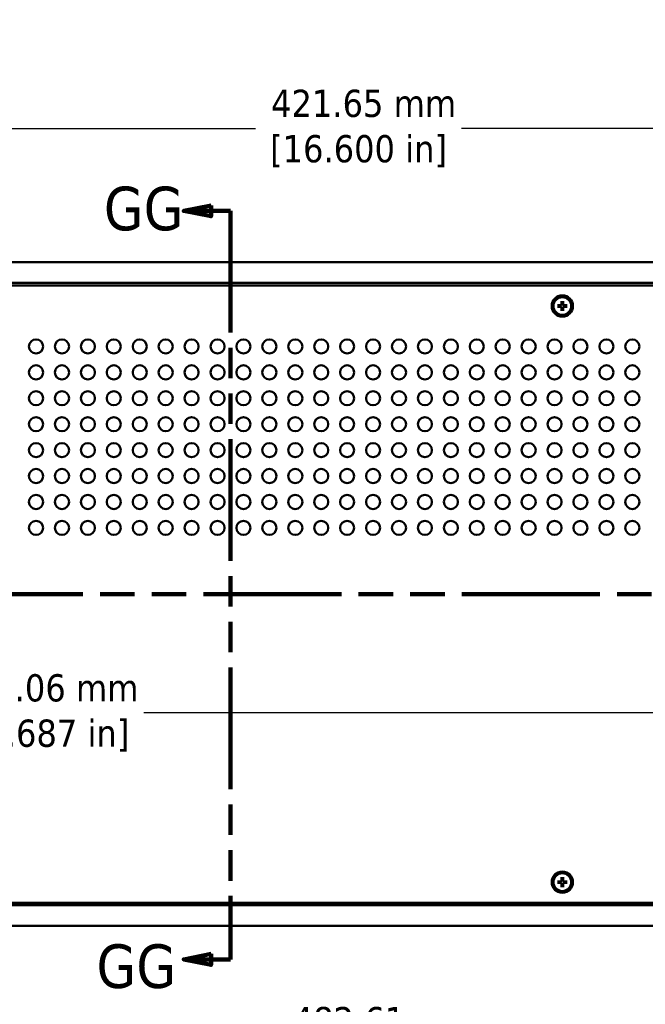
# Model space of a CAD drawing. Header units: millimetres. Extents: x 4 to 1435, y 25 to 906.
# Tile 5 of 17: x 329 to 521, y 398 to 699. Entities that reach past the tile are written whole.
import ezdxf

# ---------------------------------------------------------------- set-up
doc = ezdxf.new("R2010")
doc.units = ezdxf.units.MM
doc.header["$LTSCALE"] = 1.666667
doc.linetypes.add('DOUBLE_DASH_CHAIN', pattern=[1.2403, 0.6614, -0.0827, 0.1654, -0.0827, 0.1654, -0.0827])
for name, color, linetype, lineweight in [('Dimension (ANSI)', 7, 'Continuous', 25), ('Section Line (ANSI)', 7, 'DOUBLE_DASH_CHAIN', 100), ('Visible (ANSI)', 7, 'Continuous', 50)]:
    doc.layers.add(name, color=color, linetype=linetype, lineweight=lineweight)
doc.styles.add('Label Text (ANSI)', font='tahoma.ttf')
doc.styles.add('Note Text (ANSI)', font='tahoma.ttf')
doc.dimstyles.new('Default - mm (ANSI)', dxfattribs={"dimscale": 1.666667, "dimtxt": 5, "dimasz": 2.5, "dimexe": 3.175, "dimexo": 1.6002, "dimgap": 0.8, "dimtad": 0, "dimtih": 1, "dimtoh": 1, "dimrnd": 1e-08, "dimzin": 0, "dimdsep": 46, "dimtxsty": 'Note Text (ANSI)', "dimcen": 0.09, "dimdle": 10, "dimclrd": 256, "dimclre": 256, "dimclrt": 256, "dimadec": 1, "dimazin": 0, "dimtfac": 0.6096, "dimtofl": 0, "dimtmove": 0, "dimatfit": 3, "dimldrblk": 'Filled-1', "dimfxl": 1, "dimtolj": 1, "dimtzin": 0, "dimlwd": -1, "dimlwe": -1, "dimarcsym": 0})

# ---------------------------------------------------------------- blocks, each defined once
blk = doc.blocks.new('2dTransSection0')
at = {"layer": 'Section Line (ANSI)', "linetype": 'DOUBLE_DASH_CHAIN', "ltscale": 22.965092}
blk.add_line((88.8, 314.07), (388.62, 314.07), dxfattribs=at)
blk = doc.blocks.new('2dTransSection1')
at = {"layer": 'Section Line (ANSI)', "linetype": 'Continuous'}
for p, q in [((232.6, 385.48), (227.6, 384.48)), ((232.6, 383.48), (232.6, 385.48)), ((232.6, 384.48), (227.6, 384.48)), ((227.6, 384.48), (232.6, 383.48)), ((236.17, 384.48), (232.6, 384.48)), ((236.17, 384.48), (236.17, 372.81)), ((236.17, 258.63), (236.17, 246.96)), ((232.6, 247.96), (227.6, 246.96)), ((232.6, 245.96), (232.6, 247.96)), ((232.6, 246.96), (227.6, 246.96)), ((227.6, 246.96), (232.6, 245.96)), ((236.17, 246.96), (232.6, 246.96))]:
    blk.add_line(p, q, dxfattribs=at)
at = {"layer": 'Section Line (ANSI)', "linetype": 'DOUBLE_DASH_CHAIN', "ltscale": 20.293509}
blk.add_line((236.17, 384.48), (236.17, 246.96), dxfattribs=at)
at = {"layer": 'Section Line (ANSI)', "linetype": 'Continuous', "flags": 128}
for points in [[(232.6, 385.48), (227.6, 384.48), (232.6, 383.48), (232.6, 385.48)], [(232.6, 247.96), (227.6, 246.96), (232.6, 245.96), (232.6, 247.96)]]:
    blk.add_lwpolyline(points, dxfattribs=at)
at = {"layer": 'Section Line (ANSI)'}
for points in [[(232.6, 385.48), (227.6, 384.48), (232.6, 383.48), (232.6, 385.48)], [(232.6, 247.96), (227.6, 246.96), (232.6, 245.96), (232.6, 247.96)]]:
    blk.add_solid(points, dxfattribs=at)
at = {"layer": 'Section Line (ANSI)', "char_height": 8, "attachment_point": 7, "style": 'Label Text (ANSI)'}
for insert in [(212.91, 380.76), (211.55, 241.57)]:
    blk.add_mtext('GG', dxfattribs=dict(at, insert=insert))
blk = doc.blocks.new('*D13')
at = {"layer": 'Defpoints', "color": 0, "transparency": 16777216}
for p in [(604.44, 666.02), (182.79, 625.06), (604.44, 625.06)]:
    blk.add_point(p, dxfattribs=at)
at = {"layer": 'Dimension (ANSI)', "transparency": 16777216}
for p, q in [((182.79, 627.72), (182.79, 671.31)), ((604.44, 627.72), (604.44, 671.31)), ((186.96, 666.02), (401.26, 666.02)), ((600.28, 666.02), (464.38, 666.02))]:
    blk.add_line(p, q, dxfattribs=at)
for points in [[(186.96, 666.72), (186.96, 665.33), (182.79, 666.02)], [(600.28, 666.72), (600.28, 665.33), (604.44, 666.02)]]:
    blk.add_solid(points, dxfattribs=at)
at = {"layer": 'Dimension (ANSI)', "transparency": 16777216, "insert": (432.82, 666.02), "char_height": 8.3333, "attachment_point": 5, "style": 'Note Text (ANSI)'}
blk.add_mtext('\\A1; 421.65 mm\\P[16.600 in]', dxfattribs=at)
blk = doc.blocks.new('Filled-1')
at = {"color": 0}
for p, q in [((0, 0), (-1, 0.333)), ((-1, 0.333), (-1, -0.333)), ((-1, 0), (0, 0)), ((-1, -0.333), (0, 0))]:
    blk.add_line(p, q, dxfattribs=at)
at = {"color": 0, "flags": 128}
blk.add_lwpolyline([(-1, -0.333), (0, 0), (-1, 0.333), (-1, -0.333)], dxfattribs=at)
at = {"color": 0}
blk.add_solid([(-1, -0.333), (0, 0), (-1, 0.333), (-1, -0.333)], dxfattribs=at)
blk = doc.blocks.new('*D17')
at = {"layer": 'Defpoints', "color": 0, "transparency": 16777216}
for p in [(207.09, 543.72), (580.15, 543.72), (580.15, 487.06)]:
    blk.add_point(p, dxfattribs=at)
at = {"layer": 'Dimension (ANSI)', "transparency": 16777216}
for p, q in [((207.09, 541.06), (207.09, 481.77)), ((580.15, 541.06), (580.15, 481.77)), ((211.25, 487.06), (304, 487.06)), ((575.98, 487.06), (367.12, 487.06))]:
    blk.add_line(p, q, dxfattribs=at)
for points in [[(211.25, 487.75), (211.25, 486.36), (207.09, 487.06)], [(575.98, 487.75), (575.98, 486.36), (580.15, 487.06)]]:
    blk.add_solid(points, dxfattribs=at)
at = {"layer": 'Dimension (ANSI)', "transparency": 16777216, "insert": (335.56, 487.06), "char_height": 8.3333, "attachment_point": 5, "style": 'Note Text (ANSI)'}
blk.add_mtext('\\A1; 373.06 mm\\P[14.687 in]', dxfattribs=at)
blk = doc.blocks.new('*D21')
at = {"layer": 'Defpoints', "color": 0, "transparency": 16777216}
for p in [(152.31, 421.86), (634.92, 421.86), (634.92, 385.17)]:
    blk.add_point(p, dxfattribs=at)
at = {"layer": 'Dimension (ANSI)', "transparency": 16777216}
for p, q in [((152.31, 419.19), (152.31, 379.88)), ((634.92, 419.19), (634.92, 379.88)), ((156.48, 385.17), (407.9, 385.17)), ((630.76, 385.17), (471.03, 385.17))]:
    blk.add_line(p, q, dxfattribs=at)
for points in [[(156.48, 385.87), (156.48, 384.48), (152.31, 385.17)], [(630.76, 385.87), (630.76, 384.48), (634.92, 385.17)]]:
    blk.add_solid(points, dxfattribs=at)
at = {"layer": 'Dimension (ANSI)', "transparency": 16777216, "insert": (439.47, 385.17), "char_height": 8.3333, "attachment_point": 5, "style": 'Note Text (ANSI)'}
blk.add_mtext('\\A1; 482.61 mm\\P[19.000 in]', dxfattribs=at)

msp = doc.modelspace()

# ---------------------------------------------------------------- linework, layer by layer
at = {"layer": 'Visible (ANSI)'}
for p, q in [((601.268, 625.0553), (185.968, 625.0553)), ((601.268, 618.7053), (185.968, 618.7053)), ((600.518, 617.9553), (186.718, 617.9553)), ((494.9908, 613.1553), (494.966, 612.1)), ((495.4453, 613.1553), (495.4701, 612.1)), ((493.7181, 611.8825), (494.7733, 611.9074)), ((493.7181, 611.428), (494.7733, 611.4032)), ((494.9908, 610.1553), (494.966, 611.2106)), ((495.4453, 610.1553), (495.4701, 611.2106)), ((496.718, 611.8825), (495.6627, 611.9074)), ((496.718, 611.428), (495.6627, 611.4032)), ((493.7181, 435.4825), (494.7733, 435.5074)), ((493.7181, 435.028), (494.7733, 435.0032)), ((494.9908, 436.7553), (494.966, 435.7)), ((494.9908, 433.7553), (494.966, 434.8106)), ((495.4453, 436.7553), (495.4701, 435.7)), ((495.4453, 433.7553), (495.4701, 434.8106)), ((496.718, 435.4825), (495.6627, 435.5074)), ((496.718, 435.028), (495.6627, 435.0032)), ((185.968, 428.2053), (601.268, 428.2053)), ((186.718, 428.9553), (600.518, 428.9553)), ((185.968, 421.8553), (601.268, 421.8553))]:
    msp.add_line(p, q, dxfattribs=at)
at = {"layer": 'Visible (ANSI)', "flags": 128}
for points in [[(494.9937, 612.0993), (494.9931, 612.0856), (494.9916, 612.072), (494.9894, 612.0588), (494.9863, 612.0456), (494.9823, 612.0321), (494.9773, 612.0186), (494.9713, 612.0051), (494.9643, 611.9919), (494.9564, 611.9791), (494.9477, 611.967), (494.9383, 611.9555), (494.9284, 611.9449), (494.9178, 611.935), (494.9064, 611.9256), (494.8942, 611.9169), (494.8814, 611.909), (494.8682, 611.9021), (494.8548, 611.8961), (494.8412, 611.8911), (494.8277, 611.887), (494.8146, 611.884), (494.8013, 611.8817), (494.7877, 611.8803), (494.774, 611.8796)], [(494.9897, 613.0723), (494.9897, 613.0743), (494.9897, 613.0766), (494.9897, 613.079), (494.9897, 613.0816), (494.9897, 613.0843), (494.9897, 613.087), (494.9897, 613.0899), (494.9897, 613.0929), (494.9898, 613.0961), (494.9898, 613.0995), (494.9898, 613.1031), (494.9899, 613.1068), (494.9899, 613.1106), (494.99, 613.1143), (494.99, 613.1181), (494.9901, 613.1218), (494.9902, 613.1258), (494.9903, 613.1299), (494.9903, 613.1341), (494.9904, 613.1384), (494.9905, 613.1427), (494.9906, 613.147), (494.9907, 613.1512), (494.9908, 613.1553)], [(494.9897, 613.0723), (494.9902, 613.0306), (494.9906, 612.9904), (494.9911, 612.9514), (494.9915, 612.9138), (494.9919, 612.8773), (494.9923, 612.8419), (494.9926, 612.8076), (494.993, 612.7743), (494.9933, 612.742), (494.9937, 612.7107), (494.994, 612.6802), (494.9943, 612.6506), (494.9946, 612.6219), (494.9949, 612.5939), (494.9952, 612.5666), (494.9955, 612.5401), (494.9958, 612.5143), (494.996, 612.4891), (494.9963, 612.4646), (494.9965, 612.4406), (494.9968, 612.4173), (494.997, 612.3945), (494.9972, 612.3722), (494.9975, 612.3505)], [(494.9975, 612.3505), (494.9972, 612.3361), (494.997, 612.3222), (494.9968, 612.3088), (494.9966, 612.2957), (494.9965, 612.2831), (494.9963, 612.2708), (494.9961, 612.2589), (494.9959, 612.2474), (494.9958, 612.2361), (494.9956, 612.2252), (494.9954, 612.2146), (494.9953, 612.2043), (494.9951, 612.1943), (494.995, 612.1845), (494.9948, 612.175), (494.9947, 612.1658), (494.9946, 612.1567), (494.9944, 612.1479), (494.9943, 612.1393), (494.9942, 612.1309), (494.9941, 612.1228), (494.9939, 612.1148), (494.9938, 612.107), (494.9937, 612.0993)], [(495.4386, 612.3505), (495.4388, 612.3722), (495.4391, 612.3945), (495.4393, 612.4173), (495.4395, 612.4406), (495.4398, 612.4646), (495.44, 612.4891), (495.4403, 612.5143), (495.4406, 612.5401), (495.4408, 612.5666), (495.4411, 612.5939), (495.4414, 612.6219), (495.4417, 612.6506), (495.4421, 612.6802), (495.4424, 612.7107), (495.4427, 612.742), (495.4431, 612.7743), (495.4434, 612.8076), (495.4438, 612.8419), (495.4442, 612.8773), (495.4446, 612.9138), (495.445, 612.9514), (495.4454, 612.9904), (495.4459, 613.0306), (495.4464, 613.0723)], [(495.4424, 612.0993), (495.4423, 612.107), (495.4421, 612.1148), (495.442, 612.1228), (495.4419, 612.1309), (495.4418, 612.1393), (495.4416, 612.1479), (495.4415, 612.1567), (495.4414, 612.1658), (495.4412, 612.175), (495.4411, 612.1845), (495.4409, 612.1943), (495.4408, 612.2043), (495.4406, 612.2146), (495.4405, 612.2252), (495.4403, 612.2361), (495.4401, 612.2474), (495.44, 612.2589), (495.4398, 612.2708), (495.4396, 612.2831), (495.4394, 612.2957), (495.4392, 612.3088), (495.439, 612.3222), (495.4388, 612.3361), (495.4386, 612.3505)], [(495.6621, 611.8796), (495.6483, 611.8803), (495.6348, 611.8817), (495.6215, 611.884), (495.6083, 611.887), (495.5949, 611.8911), (495.5813, 611.8961), (495.5678, 611.9021), (495.5547, 611.909), (495.5419, 611.9169), (495.5297, 611.9256), (495.5183, 611.935), (495.5077, 611.9449), (495.4978, 611.9555), (495.4884, 611.967), (495.4797, 611.9791), (495.4718, 611.9919), (495.4648, 612.0051), (495.4588, 612.0186), (495.4538, 612.0321), (495.4498, 612.0456), (495.4467, 612.0588), (495.4445, 612.072), (495.443, 612.0856), (495.4424, 612.0993)], [(495.4453, 613.1553), (495.4454, 613.1512), (495.4455, 613.147), (495.4456, 613.1427), (495.4457, 613.1384), (495.4457, 613.1341), (495.4458, 613.1299), (495.4459, 613.1258), (495.446, 613.1218), (495.446, 613.1181), (495.4461, 613.1143), (495.4461, 613.1106), (495.4462, 613.1068), (495.4462, 613.1031), (495.4463, 613.0995), (495.4463, 613.0961), (495.4463, 613.0929), (495.4464, 613.0899), (495.4464, 613.087), (495.4464, 613.0843), (495.4464, 613.0816), (495.4464, 613.079), (495.4464, 613.0766), (495.4464, 613.0743), (495.4464, 613.0723)], [(493.7181, 611.8825), (493.7222, 611.8826), (493.7264, 611.8827), (493.7306, 611.8828), (493.7349, 611.8829), (493.7392, 611.883), (493.7434, 611.8831), (493.7475, 611.8831), (493.7515, 611.8832), (493.7552, 611.8833), (493.759, 611.8833), (493.7628, 611.8834), (493.7665, 611.8834), (493.7702, 611.8835), (493.7738, 611.8835), (493.7772, 611.8836), (493.7804, 611.8836), (493.7835, 611.8836), (493.7863, 611.8836), (493.7891, 611.8836), (493.7917, 611.8836), (493.7943, 611.8836), (493.7967, 611.8836), (493.799, 611.8836), (493.801, 611.8836)], [(493.801, 611.427), (493.799, 611.4269), (493.7967, 611.4269), (493.7943, 611.4269), (493.7917, 611.4269), (493.7891, 611.4269), (493.7863, 611.4269), (493.7835, 611.427), (493.7804, 611.427), (493.7772, 611.427), (493.7738, 611.427), (493.7702, 611.4271), (493.7665, 611.4271), (493.7628, 611.4272), (493.759, 611.4272), (493.7552, 611.4273), (493.7515, 611.4274), (493.7475, 611.4274), (493.7434, 611.4275), (493.7392, 611.4276), (493.7349, 611.4277), (493.7306, 611.4278), (493.7264, 611.4278), (493.7222, 611.4279), (493.7181, 611.428)], [(494.5228, 611.8759), (494.5011, 611.8761), (494.4788, 611.8763), (494.456, 611.8765), (494.4327, 611.8768), (494.4088, 611.877), (494.3842, 611.8773), (494.3591, 611.8775), (494.3332, 611.8778), (494.3067, 611.8781), (494.2794, 611.8784), (494.2515, 611.8787), (494.2227, 611.879), (494.1931, 611.8793), (494.1626, 611.8796), (494.1313, 611.88), (494.099, 611.8803), (494.0657, 611.8807), (494.0314, 611.8811), (493.9961, 611.8814), (493.9596, 611.8818), (493.9219, 611.8823), (493.8829, 611.8827), (493.8427, 611.8831), (493.8011, 611.8836)], [(493.8011, 611.427), (493.8427, 611.4274), (493.8829, 611.4279), (493.9219, 611.4283), (493.9596, 611.4287), (493.9961, 611.4291), (494.0314, 611.4295), (494.0657, 611.4299), (494.099, 611.4302), (494.1313, 611.4306), (494.1626, 611.4309), (494.1931, 611.4313), (494.2227, 611.4316), (494.2515, 611.4319), (494.2794, 611.4322), (494.3067, 611.4325), (494.3332, 611.4328), (494.3591, 611.433), (494.3842, 611.4333), (494.4088, 611.4335), (494.4327, 611.4338), (494.456, 611.434), (494.4788, 611.4343), (494.5011, 611.4345), (494.5228, 611.4347)], [(494.774, 611.8796), (494.7664, 611.8795), (494.7586, 611.8794), (494.7506, 611.8793), (494.7424, 611.8791), (494.734, 611.879), (494.7254, 611.8789), (494.7166, 611.8788), (494.7076, 611.8786), (494.6983, 611.8785), (494.6888, 611.8783), (494.679, 611.8782), (494.669, 611.878), (494.6587, 611.8779), (494.6481, 611.8777), (494.6372, 611.8776), (494.626, 611.8774), (494.6144, 611.8772), (494.6025, 611.877), (494.5902, 611.8769), (494.5776, 611.8767), (494.5645, 611.8765), (494.5511, 611.8763), (494.5372, 611.8761), (494.5228, 611.8759)], [(494.5228, 611.4347), (494.5372, 611.4345), (494.5511, 611.4343), (494.5645, 611.4341), (494.5776, 611.4339), (494.5902, 611.4337), (494.6025, 611.4335), (494.6144, 611.4333), (494.626, 611.4332), (494.6372, 611.433), (494.6481, 611.4328), (494.6587, 611.4327), (494.669, 611.4325), (494.679, 611.4324), (494.6888, 611.4322), (494.6983, 611.4321), (494.7076, 611.4319), (494.7166, 611.4318), (494.7254, 611.4317), (494.734, 611.4315), (494.7424, 611.4314), (494.7506, 611.4313), (494.7586, 611.4312), (494.7664, 611.4311), (494.774, 611.4309)], [(494.774, 611.4309), (494.7877, 611.4303), (494.8013, 611.4288), (494.8146, 611.4266), (494.8277, 611.4235), (494.8412, 611.4195), (494.8548, 611.4145), (494.8682, 611.4085), (494.8814, 611.4015), (494.8942, 611.3936), (494.9064, 611.3849), (494.9178, 611.3756), (494.9284, 611.3657), (494.9383, 611.3551), (494.9477, 611.3436), (494.9564, 611.3314), (494.9643, 611.3187), (494.9713, 611.3055), (494.9773, 611.292), (494.9823, 611.2784), (494.9863, 611.265), (494.9894, 611.2518), (494.9916, 611.2385), (494.9931, 611.225), (494.9937, 611.2112)], [(494.9975, 610.96), (494.9972, 610.9383), (494.997, 610.9161), (494.9968, 610.8933), (494.9965, 610.8699), (494.9963, 610.846), (494.996, 610.8215), (494.9958, 610.7963), (494.9955, 610.7705), (494.9952, 610.7439), (494.9949, 610.7167), (494.9946, 610.6887), (494.9943, 610.6599), (494.994, 610.6303), (494.9937, 610.5999), (494.9933, 610.5685), (494.993, 610.5362), (494.9926, 610.503), (494.9923, 610.4687), (494.9919, 610.4333), (494.9915, 610.3968), (494.9911, 610.3591), (494.9906, 610.3202), (494.9902, 610.2799), (494.9897, 610.2383)], [(494.9908, 610.1553), (494.9907, 610.1594), (494.9906, 610.1636), (494.9905, 610.1679), (494.9904, 610.1722), (494.9903, 610.1765), (494.9903, 610.1807), (494.9902, 610.1848), (494.9901, 610.1887), (494.99, 610.1925), (494.99, 610.1962), (494.9899, 610.2), (494.9899, 610.2038), (494.9898, 610.2074), (494.9898, 610.211), (494.9898, 610.2144), (494.9897, 610.2177), (494.9897, 610.2207), (494.9897, 610.2235), (494.9897, 610.2263), (494.9897, 610.229), (494.9897, 610.2316), (494.9897, 610.234), (494.9897, 610.2362), (494.9897, 610.2383)], [(494.9937, 611.2112), (494.9938, 611.2036), (494.9939, 611.1958), (494.9941, 611.1878), (494.9942, 611.1796), (494.9943, 611.1712), (494.9944, 611.1626), (494.9946, 611.1538), (494.9947, 611.1448), (494.9948, 611.1355), (494.995, 611.126), (494.9951, 611.1163), (494.9953, 611.1062), (494.9954, 611.0959), (494.9956, 611.0853), (494.9958, 611.0744), (494.9959, 611.0632), (494.9961, 611.0516), (494.9963, 611.0397), (494.9965, 611.0275), (494.9966, 611.0148), (494.9968, 611.0018), (494.997, 610.9883), (494.9972, 610.9744), (494.9975, 610.96)], [(495.4386, 610.96), (495.4388, 610.9744), (495.439, 610.9883), (495.4392, 611.0018), (495.4394, 611.0148), (495.4396, 611.0275), (495.4398, 611.0397), (495.44, 611.0516), (495.4401, 611.0632), (495.4403, 611.0744), (495.4405, 611.0853), (495.4406, 611.0959), (495.4408, 611.1062), (495.4409, 611.1163), (495.4411, 611.126), (495.4412, 611.1355), (495.4414, 611.1448), (495.4415, 611.1538), (495.4416, 611.1626), (495.4418, 611.1712), (495.4419, 611.1796), (495.442, 611.1878), (495.4421, 611.1958), (495.4423, 611.2036), (495.4424, 611.2112)], [(495.4464, 610.2383), (495.4459, 610.2799), (495.4454, 610.3202), (495.445, 610.3591), (495.4446, 610.3968), (495.4442, 610.4333), (495.4438, 610.4687), (495.4434, 610.503), (495.4431, 610.5362), (495.4427, 610.5685), (495.4424, 610.5999), (495.4421, 610.6303), (495.4417, 610.6599), (495.4414, 610.6887), (495.4411, 610.7167), (495.4408, 610.7439), (495.4406, 610.7705), (495.4403, 610.7963), (495.44, 610.8215), (495.4398, 610.846), (495.4395, 610.8699), (495.4393, 610.8933), (495.4391, 610.9161), (495.4388, 610.9383), (495.4386, 610.96)], [(495.4424, 611.2112), (495.443, 611.225), (495.4445, 611.2385), (495.4467, 611.2518), (495.4498, 611.265), (495.4538, 611.2784), (495.4588, 611.292), (495.4648, 611.3055), (495.4718, 611.3187), (495.4797, 611.3314), (495.4884, 611.3436), (495.4978, 611.3551), (495.5077, 611.3657), (495.5183, 611.3756), (495.5297, 611.3849), (495.5419, 611.3936), (495.5547, 611.4015), (495.5678, 611.4085), (495.5813, 611.4145), (495.5949, 611.4195), (495.6083, 611.4235), (495.6215, 611.4266), (495.6348, 611.4288), (495.6483, 611.4303), (495.6621, 611.4309)], [(495.4464, 610.2383), (495.4464, 610.2362), (495.4464, 610.234), (495.4464, 610.2316), (495.4464, 610.229), (495.4464, 610.2263), (495.4464, 610.2235), (495.4464, 610.2207), (495.4463, 610.2177), (495.4463, 610.2144), (495.4463, 610.211), (495.4462, 610.2074), (495.4462, 610.2038), (495.4461, 610.2), (495.4461, 610.1962), (495.446, 610.1925), (495.446, 610.1887), (495.4459, 610.1848), (495.4458, 610.1807), (495.4457, 610.1765), (495.4457, 610.1722), (495.4456, 610.1679), (495.4455, 610.1636), (495.4454, 610.1594), (495.4453, 610.1553)], [(495.9133, 611.8759), (495.8989, 611.8761), (495.885, 611.8763), (495.8715, 611.8765), (495.8585, 611.8767), (495.8458, 611.8769), (495.8336, 611.877), (495.8217, 611.8772), (495.8101, 611.8774), (495.7989, 611.8776), (495.788, 611.8777), (495.7774, 611.8779), (495.7671, 611.878), (495.7571, 611.8782), (495.7473, 611.8783), (495.7378, 611.8785), (495.7285, 611.8786), (495.7195, 611.8788), (495.7107, 611.8789), (495.7021, 611.879), (495.6937, 611.8791), (495.6855, 611.8793), (495.6775, 611.8794), (495.6697, 611.8795), (495.6621, 611.8796)], [(495.6621, 611.4309), (495.6697, 611.4311), (495.6775, 611.4312), (495.6855, 611.4313), (495.6937, 611.4314), (495.7021, 611.4315), (495.7107, 611.4317), (495.7195, 611.4318), (495.7285, 611.4319), (495.7378, 611.4321), (495.7473, 611.4322), (495.7571, 611.4324), (495.7671, 611.4325), (495.7774, 611.4327), (495.788, 611.4328), (495.7989, 611.433), (495.8101, 611.4332), (495.8217, 611.4333), (495.8336, 611.4335), (495.8458, 611.4337), (495.8585, 611.4339), (495.8715, 611.4341), (495.885, 611.4343), (495.8989, 611.4345), (495.9133, 611.4347)], [(496.635, 611.8836), (496.5934, 611.8831), (496.5531, 611.8827), (496.5142, 611.8823), (496.4765, 611.8818), (496.44, 611.8814), (496.4046, 611.8811), (496.3703, 611.8807), (496.3371, 611.8803), (496.3048, 611.88), (496.2734, 611.8796), (496.243, 611.8793), (496.2134, 611.879), (496.1846, 611.8787), (496.1566, 611.8784), (496.1294, 611.8781), (496.1029, 611.8778), (496.077, 611.8775), (496.0518, 611.8773), (496.0273, 611.877), (496.0034, 611.8768), (495.98, 611.8765), (495.9572, 611.8763), (495.935, 611.8761), (495.9133, 611.8759)], [(495.9133, 611.4347), (495.935, 611.4345), (495.9572, 611.4343), (495.98, 611.434), (496.0034, 611.4338), (496.0273, 611.4335), (496.0518, 611.4333), (496.077, 611.433), (496.1029, 611.4328), (496.1294, 611.4325), (496.1566, 611.4322), (496.1846, 611.4319), (496.2134, 611.4316), (496.243, 611.4313), (496.2734, 611.4309), (496.3048, 611.4306), (496.3371, 611.4302), (496.3703, 611.4299), (496.4046, 611.4295), (496.44, 611.4291), (496.4765, 611.4287), (496.5142, 611.4283), (496.5531, 611.4279), (496.5934, 611.4274), (496.635, 611.427)], [(496.635, 611.8836), (496.6371, 611.8836), (496.6393, 611.8836), (496.6418, 611.8836), (496.6443, 611.8836), (496.647, 611.8836), (496.6498, 611.8836), (496.6526, 611.8836), (496.6556, 611.8836), (496.6589, 611.8836), (496.6623, 611.8835), (496.6659, 611.8835), (496.6696, 611.8834), (496.6733, 611.8834), (496.6771, 611.8833), (496.6808, 611.8833), (496.6846, 611.8832), (496.6885, 611.8831), (496.6926, 611.8831), (496.6968, 611.883), (496.7011, 611.8829), (496.7054, 611.8828), (496.7097, 611.8827), (496.7139, 611.8826), (496.718, 611.8825)], [(496.718, 611.428), (496.7139, 611.4279), (496.7097, 611.4278), (496.7054, 611.4278), (496.7011, 611.4277), (496.6968, 611.4276), (496.6926, 611.4275), (496.6885, 611.4274), (496.6846, 611.4274), (496.6808, 611.4273), (496.6771, 611.4272), (496.6733, 611.4272), (496.6696, 611.4271), (496.6659, 611.4271), (496.6623, 611.427), (496.6589, 611.427), (496.6556, 611.427), (496.6526, 611.427), (496.6498, 611.4269), (496.647, 611.4269), (496.6443, 611.4269), (496.6418, 611.4269), (496.6393, 611.4269), (496.6371, 611.4269), (496.635, 611.427)], [(493.7181, 435.4825), (493.7222, 435.4826), (493.7264, 435.4827), (493.7306, 435.4828), (493.7349, 435.4829), (493.7392, 435.483), (493.7434, 435.4831), (493.7475, 435.4831), (493.7515, 435.4832), (493.7552, 435.4833), (493.759, 435.4833), (493.7628, 435.4834), (493.7665, 435.4834), (493.7702, 435.4835), (493.7738, 435.4835), (493.7772, 435.4836), (493.7804, 435.4836), (493.7835, 435.4836), (493.7863, 435.4836), (493.7891, 435.4836), (493.7917, 435.4836), (493.7943, 435.4836), (493.7967, 435.4836), (493.799, 435.4836), (493.801, 435.4836)], [(493.801, 435.027), (493.799, 435.0269), (493.7967, 435.0269), (493.7943, 435.0269), (493.7917, 435.0269), (493.7891, 435.0269), (493.7863, 435.0269), (493.7835, 435.027), (493.7804, 435.027), (493.7772, 435.027), (493.7738, 435.027), (493.7702, 435.0271), (493.7665, 435.0271), (493.7628, 435.0272), (493.759, 435.0272), (493.7552, 435.0273), (493.7515, 435.0274), (493.7475, 435.0274), (493.7434, 435.0275), (493.7392, 435.0276), (493.7349, 435.0277), (493.7306, 435.0278), (493.7264, 435.0278), (493.7222, 435.0279), (493.7181, 435.028)], [(494.5228, 435.4759), (494.5011, 435.4761), (494.4788, 435.4763), (494.456, 435.4765), (494.4327, 435.4768), (494.4088, 435.477), (494.3842, 435.4773), (494.3591, 435.4775), (494.3332, 435.4778), (494.3067, 435.4781), (494.2794, 435.4784), (494.2515, 435.4787), (494.2227, 435.479), (494.1931, 435.4793), (494.1626, 435.4796), (494.1313, 435.48), (494.099, 435.4803), (494.0657, 435.4807), (494.0314, 435.4811), (493.9961, 435.4814), (493.9596, 435.4818), (493.9219, 435.4823), (493.8829, 435.4827), (493.8427, 435.4831), (493.8011, 435.4836)], [(493.8011, 435.027), (493.8427, 435.0274), (493.8829, 435.0279), (493.9219, 435.0283), (493.9596, 435.0287), (493.9961, 435.0291), (494.0314, 435.0295), (494.0657, 435.0299), (494.099, 435.0302), (494.1313, 435.0306), (494.1626, 435.0309), (494.1931, 435.0313), (494.2227, 435.0316), (494.2515, 435.0319), (494.2794, 435.0322), (494.3067, 435.0325), (494.3332, 435.0328), (494.3591, 435.033), (494.3842, 435.0333), (494.4088, 435.0335), (494.4327, 435.0338), (494.456, 435.034), (494.4788, 435.0343), (494.5011, 435.0345), (494.5228, 435.0347)], [(494.774, 435.4796), (494.7664, 435.4795), (494.7586, 435.4794), (494.7506, 435.4793), (494.7424, 435.4791), (494.734, 435.479), (494.7254, 435.4789), (494.7166, 435.4788), (494.7076, 435.4786), (494.6983, 435.4785), (494.6888, 435.4783), (494.679, 435.4782), (494.669, 435.478), (494.6587, 435.4779), (494.6481, 435.4777), (494.6372, 435.4776), (494.626, 435.4774), (494.6144, 435.4772), (494.6025, 435.477), (494.5902, 435.4769), (494.5776, 435.4767), (494.5645, 435.4765), (494.5511, 435.4763), (494.5372, 435.4761), (494.5228, 435.4759)], [(494.5228, 435.0347), (494.5372, 435.0345), (494.5511, 435.0343), (494.5645, 435.0341), (494.5776, 435.0339), (494.5902, 435.0337), (494.6025, 435.0335), (494.6144, 435.0333), (494.626, 435.0332), (494.6372, 435.033), (494.6481, 435.0328), (494.6587, 435.0327), (494.669, 435.0325), (494.679, 435.0324), (494.6888, 435.0322), (494.6983, 435.0321), (494.7076, 435.0319), (494.7166, 435.0318), (494.7254, 435.0317), (494.734, 435.0315), (494.7424, 435.0314), (494.7506, 435.0313), (494.7586, 435.0312), (494.7664, 435.0311), (494.774, 435.0309)], [(494.9937, 435.6993), (494.9931, 435.6856), (494.9916, 435.672), (494.9894, 435.6588), (494.9863, 435.6456), (494.9823, 435.6321), (494.9773, 435.6186), (494.9713, 435.6051), (494.9643, 435.5919), (494.9564, 435.5791), (494.9477, 435.567), (494.9383, 435.5555), (494.9284, 435.5449), (494.9178, 435.535), (494.9064, 435.5256), (494.8942, 435.5169), (494.8814, 435.509), (494.8682, 435.5021), (494.8548, 435.4961), (494.8412, 435.4911), (494.8277, 435.487), (494.8146, 435.484), (494.8013, 435.4817), (494.7877, 435.4803), (494.774, 435.4796)], [(494.774, 435.0309), (494.7877, 435.0303), (494.8013, 435.0288), (494.8146, 435.0266), (494.8277, 435.0235), (494.8412, 435.0195), (494.8548, 435.0145), (494.8682, 435.0085), (494.8814, 435.0015), (494.8942, 434.9936), (494.9064, 434.9849), (494.9178, 434.9756), (494.9284, 434.9657), (494.9383, 434.9551), (494.9477, 434.9436), (494.9564, 434.9314), (494.9643, 434.9187), (494.9713, 434.9055), (494.9773, 434.892), (494.9823, 434.8784), (494.9863, 434.865), (494.9894, 434.8518), (494.9916, 434.8385), (494.9931, 434.825), (494.9937, 434.8112)], [(494.9897, 436.6723), (494.9897, 436.6743), (494.9897, 436.6766), (494.9897, 436.679), (494.9897, 436.6816), (494.9897, 436.6843), (494.9897, 436.687), (494.9897, 436.6899), (494.9897, 436.6929), (494.9898, 436.6961), (494.9898, 436.6995), (494.9898, 436.7031), (494.9899, 436.7068), (494.9899, 436.7106), (494.99, 436.7143), (494.99, 436.7181), (494.9901, 436.7218), (494.9902, 436.7258), (494.9903, 436.7299), (494.9903, 436.7341), (494.9904, 436.7384), (494.9905, 436.7427), (494.9906, 436.747), (494.9907, 436.7512), (494.9908, 436.7553)], [(494.9897, 436.6723), (494.9902, 436.6306), (494.9906, 436.5904), (494.9911, 436.5514), (494.9915, 436.5138), (494.9919, 436.4773), (494.9923, 436.4419), (494.9926, 436.4076), (494.993, 436.3743), (494.9933, 436.342), (494.9937, 436.3107), (494.994, 436.2802), (494.9943, 436.2506), (494.9946, 436.2219), (494.9949, 436.1939), (494.9952, 436.1666), (494.9955, 436.1401), (494.9958, 436.1143), (494.996, 436.0891), (494.9963, 436.0646), (494.9965, 436.0406), (494.9968, 436.0173), (494.997, 435.9945), (494.9972, 435.9722), (494.9975, 435.9505)], [(494.9975, 434.56), (494.9972, 434.5383), (494.997, 434.5161), (494.9968, 434.4933), (494.9965, 434.4699), (494.9963, 434.446), (494.996, 434.4215), (494.9958, 434.3963), (494.9955, 434.3705), (494.9952, 434.3439), (494.9949, 434.3167), (494.9946, 434.2887), (494.9943, 434.2599), (494.994, 434.2303), (494.9937, 434.1999), (494.9933, 434.1685), (494.993, 434.1362), (494.9926, 434.103), (494.9923, 434.0687), (494.9919, 434.0333), (494.9915, 433.9968), (494.9911, 433.9591), (494.9906, 433.9202), (494.9902, 433.8799), (494.9897, 433.8383)], [(494.9975, 435.9505), (494.9972, 435.9361), (494.997, 435.9222), (494.9968, 435.9088), (494.9966, 435.8957), (494.9965, 435.8831), (494.9963, 435.8708), (494.9961, 435.8589), (494.9959, 435.8474), (494.9958, 435.8361), (494.9956, 435.8252), (494.9954, 435.8146), (494.9953, 435.8043), (494.9951, 435.7943), (494.995, 435.7845), (494.9948, 435.775), (494.9947, 435.7658), (494.9946, 435.7567), (494.9944, 435.7479), (494.9943, 435.7393), (494.9942, 435.7309), (494.9941, 435.7228), (494.9939, 435.7148), (494.9938, 435.707), (494.9937, 435.6993)], [(494.9937, 434.8112), (494.9938, 434.8036), (494.9939, 434.7958), (494.9941, 434.7878), (494.9942, 434.7796), (494.9943, 434.7712), (494.9944, 434.7626), (494.9946, 434.7538), (494.9947, 434.7448), (494.9948, 434.7355), (494.995, 434.726), (494.9951, 434.7163), (494.9953, 434.7062), (494.9954, 434.6959), (494.9956, 434.6853), (494.9958, 434.6744), (494.9959, 434.6632), (494.9961, 434.6516), (494.9963, 434.6397), (494.9965, 434.6275), (494.9966, 434.6148), (494.9968, 434.6018), (494.997, 434.5883), (494.9972, 434.5744), (494.9975, 434.56)], [(495.4386, 435.9505), (495.4388, 435.9722), (495.4391, 435.9945), (495.4393, 436.0173), (495.4395, 436.0406), (495.4398, 436.0646), (495.44, 436.0891), (495.4403, 436.1143), (495.4406, 436.1401), (495.4408, 436.1666), (495.4411, 436.1939), (495.4414, 436.2219), (495.4417, 436.2506), (495.4421, 436.2802), (495.4424, 436.3107), (495.4427, 436.342), (495.4431, 436.3743), (495.4434, 436.4076), (495.4438, 436.4419), (495.4442, 436.4773), (495.4446, 436.5138), (495.445, 436.5514), (495.4454, 436.5904), (495.4459, 436.6306), (495.4464, 436.6723)], [(495.4424, 435.6993), (495.4423, 435.707), (495.4421, 435.7148), (495.442, 435.7228), (495.4419, 435.7309), (495.4418, 435.7393), (495.4416, 435.7479), (495.4415, 435.7567), (495.4414, 435.7658), (495.4412, 435.775), (495.4411, 435.7845), (495.4409, 435.7943), (495.4408, 435.8043), (495.4406, 435.8146), (495.4405, 435.8252), (495.4403, 435.8361), (495.4401, 435.8474), (495.44, 435.8589), (495.4398, 435.8708), (495.4396, 435.8831), (495.4394, 435.8957), (495.4392, 435.9088), (495.439, 435.9222), (495.4388, 435.9361), (495.4386, 435.9505)], [(495.4386, 434.56), (495.4388, 434.5744), (495.439, 434.5883), (495.4392, 434.6018), (495.4394, 434.6148), (495.4396, 434.6275), (495.4398, 434.6397), (495.44, 434.6516), (495.4401, 434.6632), (495.4403, 434.6744), (495.4405, 434.6853), (495.4406, 434.6959), (495.4408, 434.7062), (495.4409, 434.7163), (495.4411, 434.726), (495.4412, 434.7355), (495.4414, 434.7448), (495.4415, 434.7538), (495.4416, 434.7626), (495.4418, 434.7712), (495.4419, 434.7796), (495.442, 434.7878), (495.4421, 434.7958), (495.4423, 434.8036), (495.4424, 434.8112)], [(495.4464, 433.8383), (495.4459, 433.8799), (495.4454, 433.9202), (495.445, 433.9591), (495.4446, 433.9968), (495.4442, 434.0333), (495.4438, 434.0687), (495.4434, 434.103), (495.4431, 434.1362), (495.4427, 434.1685), (495.4424, 434.1999), (495.4421, 434.2303), (495.4417, 434.2599), (495.4414, 434.2887), (495.4411, 434.3167), (495.4408, 434.3439), (495.4406, 434.3705), (495.4403, 434.3963), (495.44, 434.4215), (495.4398, 434.446), (495.4395, 434.4699), (495.4393, 434.4933), (495.4391, 434.5161), (495.4388, 434.5383), (495.4386, 434.56)], [(495.6621, 435.4796), (495.6483, 435.4803), (495.6348, 435.4817), (495.6215, 435.484), (495.6083, 435.487), (495.5949, 435.4911), (495.5813, 435.4961), (495.5678, 435.5021), (495.5547, 435.509), (495.5419, 435.5169), (495.5297, 435.5256), (495.5183, 435.535), (495.5077, 435.5449), (495.4978, 435.5555), (495.4884, 435.567), (495.4797, 435.5791), (495.4718, 435.5919), (495.4648, 435.6051), (495.4588, 435.6186), (495.4538, 435.6321), (495.4498, 435.6456), (495.4467, 435.6588), (495.4445, 435.672), (495.443, 435.6856), (495.4424, 435.6993)], [(495.4424, 434.8112), (495.443, 434.825), (495.4445, 434.8385), (495.4467, 434.8518), (495.4498, 434.865), (495.4538, 434.8784), (495.4588, 434.892), (495.4648, 434.9055), (495.4718, 434.9187), (495.4797, 434.9314), (495.4884, 434.9436), (495.4978, 434.9551), (495.5077, 434.9657), (495.5183, 434.9756), (495.5297, 434.9849), (495.5419, 434.9936), (495.5547, 435.0015), (495.5678, 435.0085), (495.5813, 435.0145), (495.5949, 435.0195), (495.6083, 435.0235), (495.6215, 435.0266), (495.6348, 435.0288), (495.6483, 435.0303), (495.6621, 435.0309)], [(495.4453, 436.7553), (495.4454, 436.7512), (495.4455, 436.747), (495.4456, 436.7427), (495.4457, 436.7384), (495.4457, 436.7341), (495.4458, 436.7299), (495.4459, 436.7258), (495.446, 436.7218), (495.446, 436.7181), (495.4461, 436.7143), (495.4461, 436.7106), (495.4462, 436.7068), (495.4462, 436.7031), (495.4463, 436.6995), (495.4463, 436.6961), (495.4463, 436.6929), (495.4464, 436.6899), (495.4464, 436.687), (495.4464, 436.6843), (495.4464, 436.6816), (495.4464, 436.679), (495.4464, 436.6766), (495.4464, 436.6743), (495.4464, 436.6723)], [(495.9133, 435.4759), (495.8989, 435.4761), (495.885, 435.4763), (495.8715, 435.4765), (495.8585, 435.4767), (495.8458, 435.4769), (495.8336, 435.477), (495.8217, 435.4772), (495.8101, 435.4774), (495.7989, 435.4776), (495.788, 435.4777), (495.7774, 435.4779), (495.7671, 435.478), (495.7571, 435.4782), (495.7473, 435.4783), (495.7378, 435.4785), (495.7285, 435.4786), (495.7195, 435.4788), (495.7107, 435.4789), (495.7021, 435.479), (495.6937, 435.4791), (495.6855, 435.4793), (495.6775, 435.4794), (495.6697, 435.4795), (495.6621, 435.4796)], [(495.6621, 435.0309), (495.6697, 435.0311), (495.6775, 435.0312), (495.6855, 435.0313), (495.6937, 435.0314), (495.7021, 435.0315), (495.7107, 435.0317), (495.7195, 435.0318), (495.7285, 435.0319), (495.7378, 435.0321), (495.7473, 435.0322), (495.7571, 435.0324), (495.7671, 435.0325), (495.7774, 435.0327), (495.788, 435.0328), (495.7989, 435.033), (495.8101, 435.0332), (495.8217, 435.0333), (495.8336, 435.0335), (495.8458, 435.0337), (495.8585, 435.0339), (495.8715, 435.0341), (495.885, 435.0343), (495.8989, 435.0345), (495.9133, 435.0347)], [(496.635, 435.4836), (496.5934, 435.4831), (496.5531, 435.4827), (496.5142, 435.4823), (496.4765, 435.4818), (496.44, 435.4814), (496.4046, 435.4811), (496.3703, 435.4807), (496.3371, 435.4803), (496.3048, 435.48), (496.2734, 435.4796), (496.243, 435.4793), (496.2134, 435.479), (496.1846, 435.4787), (496.1566, 435.4784), (496.1294, 435.4781), (496.1029, 435.4778), (496.077, 435.4775), (496.0518, 435.4773), (496.0273, 435.477), (496.0034, 435.4768), (495.98, 435.4765), (495.9572, 435.4763), (495.935, 435.4761), (495.9133, 435.4759)], [(495.9133, 435.0347), (495.935, 435.0345), (495.9572, 435.0343), (495.98, 435.034), (496.0034, 435.0338), (496.0273, 435.0335), (496.0518, 435.0333), (496.077, 435.033), (496.1029, 435.0328), (496.1294, 435.0325), (496.1566, 435.0322), (496.1846, 435.0319), (496.2134, 435.0316), (496.243, 435.0313), (496.2734, 435.0309), (496.3048, 435.0306), (496.3371, 435.0302), (496.3703, 435.0299), (496.4046, 435.0295), (496.44, 435.0291), (496.4765, 435.0287), (496.5142, 435.0283), (496.5531, 435.0279), (496.5934, 435.0274), (496.635, 435.027)], [(496.635, 435.4836), (496.6371, 435.4836), (496.6393, 435.4836), (496.6418, 435.4836), (496.6443, 435.4836), (496.647, 435.4836), (496.6498, 435.4836), (496.6526, 435.4836), (496.6556, 435.4836), (496.6589, 435.4836), (496.6623, 435.4835), (496.6659, 435.4835), (496.6696, 435.4834), (496.6733, 435.4834), (496.6771, 435.4833), (496.6808, 435.4833), (496.6846, 435.4832), (496.6885, 435.4831), (496.6926, 435.4831), (496.6968, 435.483), (496.7011, 435.4829), (496.7054, 435.4828), (496.7097, 435.4827), (496.7139, 435.4826), (496.718, 435.4825)], [(496.718, 435.028), (496.7139, 435.0279), (496.7097, 435.0278), (496.7054, 435.0278), (496.7011, 435.0277), (496.6968, 435.0276), (496.6926, 435.0275), (496.6885, 435.0274), (496.6846, 435.0274), (496.6808, 435.0273), (496.6771, 435.0272), (496.6733, 435.0272), (496.6696, 435.0271), (496.6659, 435.0271), (496.6623, 435.027), (496.6589, 435.027), (496.6556, 435.027), (496.6526, 435.027), (496.6498, 435.0269), (496.647, 435.0269), (496.6443, 435.0269), (496.6418, 435.0269), (496.6393, 435.0269), (496.6371, 435.0269), (496.635, 435.027)], [(494.9908, 433.7553), (494.9907, 433.7594), (494.9906, 433.7636), (494.9905, 433.7679), (494.9904, 433.7722), (494.9903, 433.7765), (494.9903, 433.7807), (494.9902, 433.7848), (494.9901, 433.7887), (494.99, 433.7925), (494.99, 433.7962), (494.9899, 433.8), (494.9899, 433.8038), (494.9898, 433.8074), (494.9898, 433.811), (494.9898, 433.8144), (494.9897, 433.8177), (494.9897, 433.8207), (494.9897, 433.8235), (494.9897, 433.8263), (494.9897, 433.829), (494.9897, 433.8316), (494.9897, 433.834), (494.9897, 433.8362), (494.9897, 433.8383)], [(495.4464, 433.8383), (495.4464, 433.8362), (495.4464, 433.834), (495.4464, 433.8316), (495.4464, 433.829), (495.4464, 433.8263), (495.4464, 433.8235), (495.4464, 433.8207), (495.4463, 433.8177), (495.4463, 433.8144), (495.4463, 433.811), (495.4462, 433.8074), (495.4462, 433.8038), (495.4461, 433.8), (495.4461, 433.7962), (495.446, 433.7925), (495.446, 433.7887), (495.4459, 433.7848), (495.4458, 433.7807), (495.4457, 433.7765), (495.4457, 433.7722), (495.4456, 433.7679), (495.4455, 433.7636), (495.4454, 433.7594), (495.4453, 433.7553)]]:
    msp.add_lwpolyline(points, dxfattribs=at)
at = {"layer": 'Visible (ANSI)'}
for centre, radius in [((495.218, 611.6553), 3.25), ((495.218, 611.6553), 2.7146), ((334.0868, 599.2863), 2.16), ((342.0243, 599.2863), 2.16), ((349.9618, 599.2863), 2.16), ((357.8993, 599.2863), 2.16), ((365.8368, 599.2863), 2.16), ((373.7743, 599.2863), 2.16), ((381.7118, 599.2863), 2.16), ((389.6493, 599.2863), 2.16), ((397.5868, 599.2863), 2.16), ((405.5243, 599.2863), 2.16), ((413.4618, 599.2863), 2.16), ((421.3993, 599.2863), 2.16), ((429.3368, 599.2863), 2.16), ((437.2743, 599.2863), 2.16), ((445.2118, 599.2863), 2.16), ((453.1493, 599.2863), 2.16), ((461.0868, 599.2863), 2.16), ((469.0243, 599.2863), 2.16), ((476.9618, 599.2863), 2.16), ((484.8993, 599.2863), 2.16), ((492.8368, 599.2863), 2.16), ((500.7743, 599.2863), 2.16), ((508.7118, 599.2863), 2.16), ((516.6493, 599.2863), 2.16), ((334.0868, 591.3488), 2.16), ((342.0243, 591.3488), 2.16), ((349.9618, 591.3488), 2.16), ((357.8993, 591.3488), 2.16), ((365.8368, 591.3488), 2.16), ((373.7743, 591.3488), 2.16), ((381.7118, 591.3488), 2.16), ((389.6493, 591.3488), 2.16), ((397.5868, 591.3488), 2.16), ((405.5243, 591.3488), 2.16), ((413.4618, 591.3488), 2.16), ((421.3993, 591.3488), 2.16), ((429.3368, 591.3488), 2.16), ((437.2743, 591.3488), 2.16), ((445.2118, 591.3488), 2.16), ((453.1493, 591.3488), 2.16), ((461.0868, 591.3488), 2.16), ((469.0243, 591.3488), 2.16), ((476.9618, 591.3488), 2.16), ((484.8993, 591.3488), 2.16), ((492.8368, 591.3488), 2.16), ((500.7743, 591.3488), 2.16), ((508.7118, 591.3488), 2.16), ((516.6493, 591.3488), 2.16), ((334.0868, 583.4113), 2.16), ((342.0243, 583.4113), 2.16), ((349.9618, 583.4113), 2.16), ((357.8993, 583.4113), 2.16), ((365.8368, 583.4113), 2.16), ((373.7743, 583.4113), 2.16), ((381.7118, 583.4113), 2.16), ((389.6493, 583.4113), 2.16), ((397.5868, 583.4113), 2.16), ((405.5243, 583.4113), 2.16), ((413.4618, 583.4113), 2.16), ((421.3993, 583.4113), 2.16), ((429.3368, 583.4113), 2.16), ((437.2743, 583.4113), 2.16), ((445.2118, 583.4113), 2.16), ((453.1493, 583.4113), 2.16), ((461.0868, 583.4113), 2.16), ((469.0243, 583.4113), 2.16), ((476.9618, 583.4113), 2.16), ((484.8993, 583.4113), 2.16), ((492.8368, 583.4113), 2.16), ((500.7743, 583.4113), 2.16), ((508.7118, 583.4113), 2.16), ((516.6493, 583.4113), 2.16), ((334.0868, 575.4738), 2.16), ((342.0243, 575.4738), 2.16), ((349.9618, 575.4738), 2.16), ((357.8993, 575.4738), 2.16), ((365.8368, 575.4738), 2.16), ((373.7743, 575.4738), 2.16), ((381.7118, 575.4738), 2.16), ((389.6493, 575.4738), 2.16), ((397.5868, 575.4738), 2.16), ((405.5243, 575.4738), 2.16), ((413.4618, 575.4738), 2.16), ((421.3993, 575.4738), 2.16), ((429.3368, 575.4738), 2.16), ((437.2743, 575.4738), 2.16), ((445.2118, 575.4738), 2.16), ((453.1493, 575.4738), 2.16), ((461.0868, 575.4738), 2.16), ((469.0243, 575.4738), 2.16), ((476.9618, 575.4738), 2.16), ((484.8993, 575.4738), 2.16), ((492.8368, 575.4738), 2.16), ((500.7743, 575.4738), 2.16), ((508.7118, 575.4738), 2.16), ((516.6493, 575.4738), 2.16), ((334.0868, 567.5363), 2.16), ((342.0243, 567.5363), 2.16), ((349.9618, 567.5363), 2.16), ((357.8993, 567.5363), 2.16), ((365.8368, 567.5363), 2.16), ((373.7743, 567.5363), 2.16), ((381.7118, 567.5363), 2.16), ((389.6493, 567.5363), 2.16), ((397.5868, 567.5363), 2.16), ((405.5243, 567.5363), 2.16), ((413.4618, 567.5363), 2.16), ((421.3993, 567.5363), 2.16), ((429.3368, 567.5363), 2.16), ((437.2743, 567.5363), 2.16), ((445.2118, 567.5363), 2.16), ((453.1493, 567.5363), 2.16), ((461.0868, 567.5363), 2.16), ((469.0243, 567.5363), 2.16), ((476.9618, 567.5363), 2.16), ((484.8993, 567.5363), 2.16), ((492.8368, 567.5363), 2.16), ((500.7743, 567.5363), 2.16), ((508.7118, 567.5363), 2.16), ((516.6493, 567.5363), 2.16), ((334.0868, 559.5988), 2.16), ((342.0243, 559.5988), 2.16), ((349.9618, 559.5988), 2.16), ((357.8993, 559.5988), 2.16), ((365.8368, 559.5988), 2.16), ((373.7743, 559.5988), 2.16), ((381.7118, 559.5988), 2.16), ((389.6493, 559.5988), 2.16), ((397.5868, 559.5988), 2.16), ((405.5243, 559.5988), 2.16), ((413.4618, 559.5988), 2.16), ((421.3993, 559.5988), 2.16), ((429.3368, 559.5988), 2.16), ((437.2743, 559.5988), 2.16), ((445.2118, 559.5988), 2.16), ((453.1493, 559.5988), 2.16), ((461.0868, 559.5988), 2.16), ((469.0243, 559.5988), 2.16), ((476.9618, 559.5988), 2.16), ((484.8993, 559.5988), 2.16), ((492.8368, 559.5988), 2.16), ((500.7743, 559.5988), 2.16), ((508.7118, 559.5988), 2.16), ((516.6493, 559.5988), 2.16), ((334.0868, 551.6613), 2.16), ((342.0243, 551.6613), 2.16), ((349.9618, 551.6613), 2.16), ((357.8993, 551.6613), 2.16), ((365.8368, 551.6613), 2.16), ((373.7743, 551.6613), 2.16), ((381.7118, 551.6613), 2.16), ((389.6493, 551.6613), 2.16), ((397.5868, 551.6613), 2.16), ((405.5243, 551.6613), 2.16), ((413.4618, 551.6613), 2.16), ((421.3993, 551.6613), 2.16), ((429.3368, 551.6613), 2.16), ((437.2743, 551.6613), 2.16), ((445.2118, 551.6613), 2.16), ((453.1493, 551.6613), 2.16), ((461.0868, 551.6613), 2.16), ((469.0243, 551.6613), 2.16), ((476.9618, 551.6613), 2.16), ((484.8993, 551.6613), 2.16), ((492.8368, 551.6613), 2.16), ((500.7743, 551.6613), 2.16), ((508.7118, 551.6613), 2.16), ((516.6493, 551.6613), 2.16), ((334.0868, 543.7238), 2.16), ((342.0243, 543.7238), 2.16), ((349.9618, 543.7238), 2.16), ((357.8993, 543.7238), 2.16), ((365.8368, 543.7238), 2.16), ((373.7743, 543.7238), 2.16), ((381.7118, 543.7238), 2.16), ((389.6493, 543.7238), 2.16), ((397.5868, 543.7238), 2.16), ((405.5243, 543.7238), 2.16), ((413.4618, 543.7238), 2.16), ((421.3993, 543.7238), 2.16), ((429.3368, 543.7238), 2.16), ((437.2743, 543.7238), 2.16), ((445.2118, 543.7238), 2.16), ((453.1493, 543.7238), 2.16), ((461.0868, 543.7238), 2.16), ((469.0243, 543.7238), 2.16), ((476.9618, 543.7238), 2.16), ((484.8993, 543.7238), 2.16), ((492.8368, 543.7238), 2.16), ((500.7743, 543.7238), 2.16), ((508.7118, 543.7238), 2.16), ((516.6493, 543.7238), 2.16), ((495.218, 435.2553), 3.25), ((495.218, 435.2553), 2.7146)]:
    msp.add_circle(centre, radius, dxfattribs=at)
for centre, radius, start, end in [((494.7687, 612.1046), 0.1973, 271.348178, 358.651822), ((495.218, 611.6553), 0.7294, 72.39692, 107.60308), ((495.6674, 612.1046), 0.1973, 181.348178, 268.651822), ((495.218, 611.6553), 0.7294, 162.39692, 197.60308), ((494.7687, 611.2059), 0.1973, 1.348178, 88.651822), ((495.218, 611.6553), 0.7294, 252.39692, 287.60308), ((495.6674, 611.2059), 0.1973, 91.348178, 178.651822), ((495.218, 611.6553), 0.7294, 342.39692, 17.60308), ((495.218, 435.2553), 0.7294, 162.39692, 197.60308), ((494.7687, 435.7046), 0.1973, 271.348178, 358.651822), ((494.7687, 434.8059), 0.1973, 1.348178, 88.651822), ((495.218, 435.2553), 0.7294, 72.39692, 107.60308), ((495.218, 435.2553), 0.7294, 252.39692, 287.60308), ((495.6674, 435.7046), 0.1973, 181.348178, 268.651822), ((495.6674, 434.8059), 0.1973, 91.348178, 178.651822), ((495.218, 435.2553), 0.7294, 342.39692, 17.60308)]:
    msp.add_arc(centre, radius, start, end, dxfattribs=at)

# ---------------------------------------------------------------- block references
at = {"layer": 'Section Line (ANSI)', "xscale": 1.666666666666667, "yscale": 1.666666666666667, "zscale": 1.666666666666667}
for name in ['2dTransSection1', '2dTransSection0']:
    msp.add_blockref(name, (0, 0), dxfattribs=at)

# ---------------------------------------------------------------- dimensions: what is measured, and where the dimension line sits
at = {"layer": 'Dimension (ANSI)'}
for base, p1, p2, text, picture, middle in [((604.443, 666.0216), (182.793, 625.0553), (604.443, 625.0553), ' <> mm\\X[16.600 in]', '*D13', (432.8216, 666.0216)), ((580.1493, 487.0571), (207.0868, 543.7238), (580.1493, 543.7238), ' <> mm\\X[14.687 in]', '*D17', (335.5561, 487.0571)), ((634.923, 385.1744), (152.313, 421.8553), (634.923, 421.8553), ' <> mm\\X[19.000 in]', '*D21', (439.4653, 385.1744))]:
    dim = msp.add_linear_dim(base=base, p1=p1, p2=p2, angle=180, text=text, dimstyle='Default - mm (ANSI)', override={"dimtih": 0, "dimtoh": 0, "dimdec": 2, "dimpost": '', "dimtp": 0, "dimtm": 0, "dimtdec": 2, "dimatfit": 1}, dxfattribs=at)
    dim.commit()
    dim.dimension.update_dxf_attribs({"geometry": picture, "text_midpoint": middle, "dimtype": 160})

doc.saveas('drawing.dxf')
